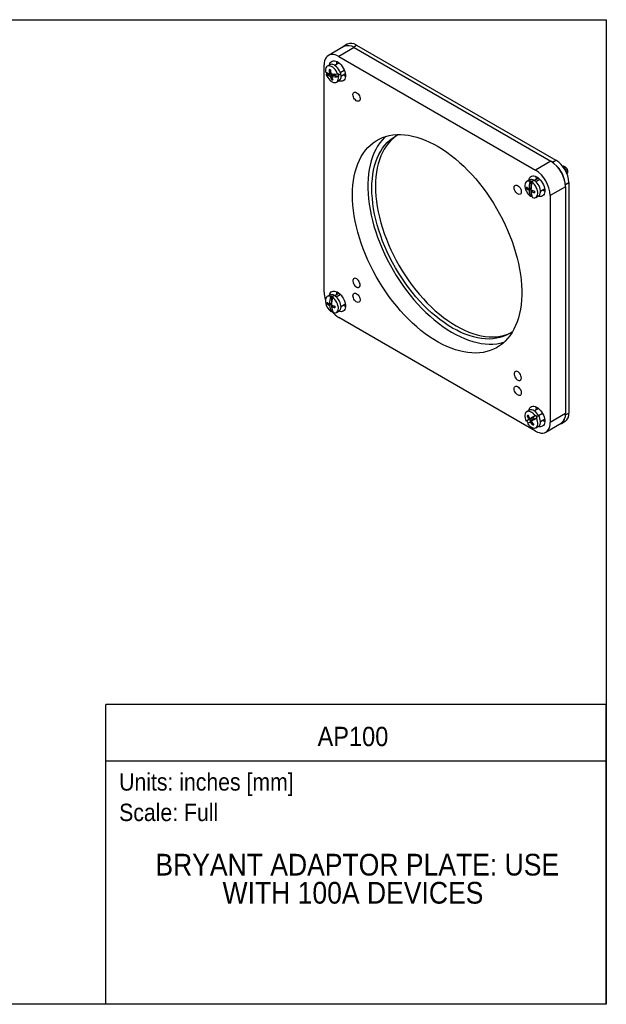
# Model space of a CAD drawing. Header units: inches. Extents: x 0 to 22, y 0 to 17.
# Tile 2 of 2: x 11.9 to 22, y 0 to 17. Entities that reach past the tile are written whole.
import ezdxf
from ezdxf.enums import TextEntityAlignment as Align

# ---------------------------------------------------------------- set-up
doc = ezdxf.new("R2010")
doc.units = ezdxf.units.IN
doc.header["$LTSCALE"] = 2
doc.header["$MEASUREMENT"] = 0
doc.linetypes.add('SLD-Solid', pattern=[0])
doc.layers.add('SLD-DEFPOINTS', color=7, linetype='Continuous')
doc.layers.add('TEXT', color=140, linetype='SLD-Solid', lineweight=25)
doc.styles.add('SLDTEXTSTYLE0', font='GOTHIC.TTF', dxfattribs={"width": 0.913})

# ---------------------------------------------------------------- blocks, each defined once
blk = doc.blocks.new('SW_NOTE_0')
at = {"layer": 'TEXT', "color": 0, "insert": (0, 0.383), "char_height": 0.3, "attachment_point": 1, "style": 'SLDTEXTSTYLE0'}
blk.add_mtext('Scale: Full', dxfattribs=at)
blk = doc.blocks.new('SW_NOTE_0_1')
at = {"layer": 'TEXT', "color": 0, "insert": (0, 0.383), "char_height": 0.3, "attachment_point": 1, "style": 'SLDTEXTSTYLE0'}
blk.add_mtext('Units: inches [mm]', dxfattribs=at)
blk = doc.blocks.new('Block1')
at = {"layer": 'TEXT'}
for p, q in [((22, 5.178), (13.358, 5.178)), ((13.358, 0), (13.358, 5.178)), ((22, 0), (22, 5.178)), ((13.358, 4.204), (22, 4.204)), ((22, 0), (13.358, 0))]:
    blk.add_line(p, q, dxfattribs=at)
for name, p in [('SW_NOTE_0_1', (13.59, 3.607)), ('SW_NOTE_0', (13.59, 3.081))]:
    blk.add_blockref(name, p, dxfattribs=at)
at = {"layer": 'TEXT', "color": 140, "style": 'SLDTEXTSTYLE0', "width": 0.913}
for tag, height, p in [('AUTOATTR0', 0.333, (17.015, 4.358)), ('AUTOATTR1_0', 0.375, (14.215, 2.111)), ('AUTOATTR1_1', 0.375, (15.375, 1.626))]:
    blk.add_attdef(tag, text='', height=height, dxfattribs=at).set_placement(p, align=Align.BOTTOM_LEFT)
blk = doc.blocks.new('Block2')
at = {"color": 7, "linetype": 'SLD-Solid', "lineweight": 18}
for p, q in [((22, 17), (0, 17)), ((22, 0), (22, 17)), ((22, 0), (0, 0))]:
    blk.add_line(p, q, dxfattribs=at)

msp = doc.modelspace()

# ---------------------------------------------------------------- linework, layer by layer
at = {"color": 7, "linetype": 'SLD-Solid'}
for p, q in [((0, 17), (22, 17)), ((22, 17), (22, 0)), ((22, 0), (0, 0))]:
    msp.add_line(p, q, dxfattribs=at)
for p, q in [((17.468, 16.536), (17.203, 16.382)), ((17.648, 16.518), (17.383, 16.365)), ((17.529, 16.577), (17.465, 16.54)), ((17.629, 16.528), (17.686, 16.561)), ((17.648, 16.518), (21.042, 14.558)), ((17.686, 16.561), (21.131, 14.572)), ((17.383, 16.365), (20.777, 14.405)), ((17.128, 12.298), (17.128, 16.218)), ((17.229, 16.223), (17.183, 16.196)), ((17.387, 16.253), (17.315, 16.211)), ((17.347, 16.267), (17.348, 16.278)), ((17.163, 16.054), (17.174, 16.06)), ((17.174, 16.06), (17.268, 16.044)), ((17.215, 16.138), (17.236, 16.127)), ((17.242, 16.081), (17.223, 16.07)), ((17.237, 16.057), (17.232, 16.075)), ((17.235, 16.025), (17.268, 16.044)), ((17.237, 16.057), (17.268, 16.064)), ((17.266, 16.052), (17.237, 16.057)), ((17.29, 16.04), (17.256, 16.021)), ((17.259, 15.965), (17.268, 15.989)), ((17.266, 16.052), (17.284, 16.062)), ((17.268, 16.044), (17.266, 16.052)), ((17.285, 16.062), (17.289, 16.049)), ((17.285, 16.038), (17.288, 16.046)), ((17.307, 16.059), (17.287, 16.048)), ((17.316, 16.043), (17.287, 16.048)), ((17.287, 16.048), (17.29, 16.04)), ((17.29, 16.04), (17.384, 16.024)), ((17.307, 16.059), (17.313, 16.058)), ((17.312, 16.062), (17.316, 16.043)), ((17.361, 16.063), (17.372, 16.069)), ((17.384, 16.024), (17.373, 16.018)), ((17.379, 16.046), (17.415, 16.067)), ((17.407, 16.089), (17.476, 16.128)), ((17.421, 16.027), (17.493, 16.069)), ((17.342, 15.921), (17.388, 15.947)), ((21.042, 14.558), (20.777, 14.405)), ((21.073, 14.538), (21.131, 14.572)), ((21.263, 14.473), (21.24, 14.476)), ((20.791, 14.279), (20.791, 14.29)), ((21.325, 14.33), (21.333, 14.351)), ((20.673, 14.235), (20.627, 14.208)), ((20.684, 14.21), (20.695, 14.217)), ((20.695, 14.217), (20.699, 14.099)), ((20.712, 14.209), (20.748, 14.229)), ((20.73, 14.198), (20.719, 14.192)), ((20.83, 14.265), (20.758, 14.223)), ((20.782, 14.204), (20.852, 14.245)), ((21.296, 14.117), (21.031, 13.964)), ((21.295, 14.154), (21.353, 14.188)), ((21.296, 14.117), (21.296, 10.198)), ((21.353, 14.188), (21.353, 10.209)), ((20.624, 14.085), (20.657, 14.085)), ((20.665, 14.08), (20.699, 14.099)), ((20.699, 14.073), (20.666, 14.054)), ((20.675, 14.086), (20.701, 14.086)), ((20.703, 13.955), (20.693, 13.949)), ((20.699, 14.099), (20.702, 14.097)), ((20.699, 14.073), (20.703, 13.955)), ((20.701, 14.072), (20.699, 14.073)), ((20.702, 14.035), (20.728, 14.05)), ((20.707, 14.038), (20.706, 14.059)), ((20.711, 14.04), (20.718, 14.054)), ((20.786, 13.933), (20.831, 13.959)), ((20.864, 14.039), (20.936, 14.081)), ((21.031, 13.964), (21.031, 10.045)), ((17.229, 12.246), (17.183, 12.22)), ((17.266, 12.222), (17.302, 12.242)), ((17.387, 12.276), (17.315, 12.234)), ((17.338, 12.217), (17.407, 12.257)), ((17.347, 12.29), (17.348, 12.302)), ((17.181, 12.094), (17.215, 12.095)), ((17.222, 12.091), (17.255, 12.11)), ((17.256, 12.084), (17.223, 12.064)), ((17.229, 12.096), (17.257, 12.097)), ((17.238, 12.223), (17.249, 12.229)), ((17.249, 12.229), (17.255, 12.11)), ((17.255, 12.11), (17.258, 12.109)), ((17.256, 12.084), (17.262, 11.965)), ((17.257, 12.083), (17.256, 12.084)), ((17.264, 12.05), (17.263, 12.071)), ((17.284, 12.211), (17.273, 12.205)), ((17.421, 12.051), (17.493, 12.092)), ((17.262, 11.965), (17.252, 11.959)), ((17.258, 12.046), (17.285, 12.062)), ((17.269, 12.053), (17.276, 12.065)), ((17.342, 11.944), (17.388, 11.971)), ((20.777, 9.898), (17.383, 11.857)), ((20.673, 10.258), (20.627, 10.232)), ((20.83, 10.288), (20.758, 10.246)), ((20.791, 10.302), (20.791, 10.314)), ((20.831, 10.167), (20.899, 10.206)), ((21.296, 10.176), (21.353, 10.209)), ((20.626, 10.075), (20.616, 10.069)), ((20.696, 10.117), (20.626, 10.075)), ((20.635, 10.163), (20.657, 10.155)), ((20.696, 10.117), (20.663, 10.098)), ((20.679, 10.107), (20.712, 10.126)), ((20.679, 10.096), (20.712, 10.115)), ((20.679, 10.096), (20.701, 10.109)), ((20.695, 10.069), (20.679, 10.096)), ((20.688, 10.055), (20.704, 10.064)), ((20.717, 10.081), (20.695, 10.069)), ((20.701, 10.109), (20.696, 10.117)), ((20.72, 10.12), (20.701, 10.109)), ((20.782, 10.168), (20.712, 10.126)), ((20.712, 10.126), (20.717, 10.119)), ((20.72, 10.12), (20.712, 10.115)), ((20.712, 10.115), (20.728, 10.088)), ((20.717, 10.119), (20.738, 10.131)), ((20.717, 10.119), (20.736, 10.13)), ((20.717, 10.081), (20.733, 10.091)), ((20.721, 10.074), (20.717, 10.081)), ((20.72, 10.12), (20.72, 10.12)), ((20.754, 10.104), (20.733, 10.091)), ((20.733, 10.091), (20.737, 10.084)), ((20.738, 10.131), (20.736, 10.13)), ((20.738, 10.131), (20.754, 10.104)), ((20.771, 10.162), (20.782, 10.168)), ((20.795, 10.147), (20.831, 10.168)), ((20.807, 10.125), (20.796, 10.119)), ((20.864, 10.063), (20.936, 10.104)), ((20.957, 9.88), (21.222, 10.033)), ((21.296, 10.198), (21.031, 10.045)), ((21.224, 10.029), (21.288, 10.066)), ((20.731, 9.998), (20.735, 10.022)), ((20.786, 9.956), (20.831, 9.983))]:
    msp.add_line(p, q)
at = {"flags": 128}
for points in [[(17.383, 16.365), (17.349, 16.381), (17.317, 16.393), (17.285, 16.398), (17.255, 16.399), (17.228, 16.393), (17.203, 16.382), (17.181, 16.366), (17.162, 16.345), (17.147, 16.319), (17.137, 16.289), (17.13, 16.255), (17.128, 16.218)], [(17.361, 16.063), (17.35, 16.09), (17.335, 16.116), (17.317, 16.14), (17.298, 16.161), (17.278, 16.178), (17.256, 16.192), (17.235, 16.2), (17.216, 16.204), (17.197, 16.202), (17.181, 16.195), (17.168, 16.184), (17.158, 16.168), (17.152, 16.148), (17.15, 16.125), (17.152, 16.099)], [(17.222, 16.219), (17.222, 16.219), (17.228, 16.242), (17.238, 16.261), (17.251, 16.275), (17.267, 16.286), (17.286, 16.291), (17.306, 16.291), (17.329, 16.286), (17.352, 16.276), (17.375, 16.261), (17.398, 16.242), (17.42, 16.22), (17.44, 16.194), (17.457, 16.166), (17.472, 16.137), (17.484, 16.107), (17.491, 16.077), (17.495, 16.048), (17.495, 16.021), (17.491, 15.996), (17.484, 15.975), (17.472, 15.958), (17.457, 15.946), (17.44, 15.938), (17.42, 15.936), (17.398, 15.938), (17.381, 15.943)], [(17.415, 16.067), (17.406, 16.093), (17.394, 16.12), (17.379, 16.145), (17.362, 16.168), (17.343, 16.189), (17.322, 16.206), (17.302, 16.218), (17.281, 16.227), (17.262, 16.23), (17.244, 16.228), (17.229, 16.223)], [(17.35, 16.232), (17.349, 16.239), (17.347, 16.267)], [(17.163, 16.054), (17.175, 16.027), (17.19, 16.001), (17.207, 15.977), (17.227, 15.956), (17.247, 15.938), (17.268, 15.925), (17.289, 15.917), (17.309, 15.913), (17.328, 15.915), (17.344, 15.922), (17.357, 15.933), (17.367, 15.949), (17.373, 15.969), (17.375, 15.992), (17.373, 16.018)], [(17.495, 16.022), (17.479, 16.031), (17.456, 16.048)], [(17.626, 15.707), (17.628, 15.723), (17.634, 15.737), (17.643, 15.746), (17.655, 15.75), (17.669, 15.75), (17.684, 15.744), (17.699, 15.734), (17.714, 15.72), (17.727, 15.703), (17.738, 15.684), (17.745, 15.664), (17.749, 15.644), (17.749, 15.626), (17.745, 15.611), (17.738, 15.6), (17.727, 15.593), (17.714, 15.591), (17.699, 15.594), (17.684, 15.602), (17.669, 15.614), (17.655, 15.63), (17.643, 15.648), (17.634, 15.668), (17.628, 15.688), (17.626, 15.707)], [(17.618, 13.975), (17.62, 14.06), (17.626, 14.143), (17.635, 14.223), (17.649, 14.3), (17.666, 14.374), (17.686, 14.445), (17.711, 14.512), (17.738, 14.576), (17.77, 14.636), (17.805, 14.692), (17.843, 14.745), (17.884, 14.792), (17.929, 14.836), (17.976, 14.875), (18.027, 14.91), (18.08, 14.939), (18.135, 14.965), (18.194, 14.985), (18.254, 15.001), (18.317, 15.011), (18.381, 15.017), (18.448, 15.018), (18.516, 15.014), (18.586, 15.005), (18.657, 14.991), (18.729, 14.972), (18.801, 14.949), (18.875, 14.921), (18.949, 14.888), (19.024, 14.85), (19.098, 14.808), (19.173, 14.762), (19.247, 14.711), (19.321, 14.656), (19.395, 14.598), (19.467, 14.535), (19.538, 14.469), (19.609, 14.399), (19.678, 14.326), (19.745, 14.25), (19.81, 14.171), (19.874, 14.089), (19.936, 14.005), (19.995, 13.919), (20.052, 13.83), (20.107, 13.74), (20.158, 13.648), (20.207, 13.554), (20.253, 13.46), (20.296, 13.364), (20.336, 13.269), (20.373, 13.172), (20.406, 13.076), (20.435, 12.98), (20.461, 12.884), (20.484, 12.789), (20.503, 12.694), (20.518, 12.601), (20.529, 12.509), (20.537, 12.419), (20.541, 12.331), (20.541, 12.245), (20.537, 12.161), (20.529, 12.079), (20.518, 12.001), (20.503, 11.925), (20.484, 11.853), (20.461, 11.783), (20.435, 11.718), (20.406, 11.656), (20.373, 11.598), (20.336, 11.544), (20.296, 11.494), (20.253, 11.448), (20.207, 11.406), (20.158, 11.37), (20.107, 11.337), (20.052, 11.31), (19.995, 11.287), (19.936, 11.269), (19.874, 11.256), (19.81, 11.248), (19.745, 11.244), (19.678, 11.246), (19.609, 11.253), (19.538, 11.264), (19.467, 11.28), (19.395, 11.301), (19.321, 11.327), (19.247, 11.358), (19.173, 11.393), (19.098, 11.433), (19.024, 11.477), (18.949, 11.526), (18.875, 11.578), (18.801, 11.635), (18.729, 11.696), (18.657, 11.76), (18.586, 11.828), (18.516, 11.899), (18.448, 11.974), (18.381, 12.052), (18.317, 12.132), (18.254, 12.215), (18.194, 12.301), (18.135, 12.388), (18.08, 12.478), (18.027, 12.569), (17.976, 12.662), (17.929, 12.755), (17.884, 12.85), (17.843, 12.946), (17.805, 13.042), (17.77, 13.139), (17.738, 13.235), (17.711, 13.331), (17.686, 13.426), (17.666, 13.521), (17.649, 13.615), (17.635, 13.708), (17.626, 13.799), (17.62, 13.888), (17.618, 13.975)], [(18.187, 14.983), (18.171, 14.968), (18.128, 14.922), (18.089, 14.872), (18.052, 14.818), (18.019, 14.76), (17.989, 14.698), (17.963, 14.632), (17.941, 14.563), (17.922, 14.49), (17.907, 14.415), (17.895, 14.336), (17.888, 14.255), (17.884, 14.171), (17.884, 14.085), (17.888, 13.996), (17.895, 13.906), (17.907, 13.815), (17.922, 13.721), (17.941, 13.627), (17.963, 13.532), (17.989, 13.436), (18.019, 13.34), (18.052, 13.243), (18.089, 13.147), (18.128, 13.051), (18.171, 12.956), (18.217, 12.861), (18.266, 12.768), (18.318, 12.676), (18.372, 12.586), (18.429, 12.497), (18.489, 12.411), (18.55, 12.326), (18.614, 12.245), (18.68, 12.166), (18.747, 12.089), (18.816, 12.016), (18.886, 11.947), (18.958, 11.88), (19.03, 11.818), (19.103, 11.759), (19.177, 11.704), (19.252, 11.654), (19.326, 11.607), (19.401, 11.565), (19.475, 11.528), (19.55, 11.495), (19.623, 11.467), (19.696, 11.443), (19.768, 11.425), (19.839, 11.411), (19.908, 11.402), (19.977, 11.398), (20.043, 11.399), (20.108, 11.404), (20.17, 11.415), (20.231, 11.431), (20.237, 11.432)], [(20.382, 11.614), (20.379, 11.612), (20.329, 11.58), (20.276, 11.552), (20.221, 11.53), (20.163, 11.512), (20.103, 11.499), (20.041, 11.491), (19.977, 11.487), (19.911, 11.489), (19.844, 11.496), (19.775, 11.507), (19.705, 11.524), (19.634, 11.545), (19.563, 11.571), (19.49, 11.602), (19.418, 11.637), (19.345, 11.677), (19.272, 11.721), (19.199, 11.77), (19.127, 11.822), (19.055, 11.879), (18.985, 11.94), (18.915, 12.004), (18.846, 12.072), (18.779, 12.143), (18.713, 12.217), (18.649, 12.294), (18.587, 12.374), (18.527, 12.456), (18.469, 12.541), (18.413, 12.628), (18.361, 12.716), (18.31, 12.806), (18.263, 12.897), (18.219, 12.99), (18.177, 13.083), (18.139, 13.177), (18.105, 13.271), (18.073, 13.365), (18.045, 13.459), (18.021, 13.552), (18, 13.645), (17.983, 13.736), (17.97, 13.827), (17.961, 13.915), (17.955, 14.003), (17.953, 14.088), (17.955, 14.171), (17.961, 14.252), (17.97, 14.329), (17.983, 14.405), (18, 14.477), (18.021, 14.545), (18.045, 14.611), (18.073, 14.672), (18.105, 14.73), (18.139, 14.784), (18.177, 14.834), (18.219, 14.879), (18.263, 14.92), (18.31, 14.957), (18.361, 14.989), (18.413, 15.017), (18.417, 15.018)], [(18.393, 15.007), (18.374, 14.994), (18.327, 14.957), (18.282, 14.916), (18.241, 14.87), (18.203, 14.821), (18.168, 14.767), (18.137, 14.709), (18.109, 14.647), (18.085, 14.582), (18.064, 14.513), (18.047, 14.441), (18.034, 14.366), (18.024, 14.288), (18.018, 14.208), (18.017, 14.125), (18.018, 14.039), (18.024, 13.952), (18.034, 13.863), (18.047, 13.773), (18.064, 13.681), (18.085, 13.589), (18.109, 13.495), (18.137, 13.401), (18.168, 13.307), (18.203, 13.213), (18.241, 13.12), (18.282, 13.026), (18.327, 12.934), (18.374, 12.843), (18.424, 12.753), (18.477, 12.664), (18.533, 12.578), (18.59, 12.493), (18.65, 12.411), (18.713, 12.331), (18.777, 12.254), (18.842, 12.18), (18.91, 12.108), (18.978, 12.041), (19.048, 11.976), (19.119, 11.916), (19.191, 11.859), (19.263, 11.807), (19.336, 11.758), (19.408, 11.714), (19.481, 11.674), (19.554, 11.639), (19.626, 11.608), (19.698, 11.582), (19.769, 11.561), (19.839, 11.544), (19.907, 11.533), (19.975, 11.526), (20.04, 11.524), (20.104, 11.527), (20.167, 11.535), (20.227, 11.548), (20.284, 11.566), (20.34, 11.589), (20.36, 11.599)], [(20.666, 14.231), (20.666, 14.231), (20.671, 14.254), (20.681, 14.273), (20.694, 14.288), (20.71, 14.298), (20.729, 14.303), (20.75, 14.303), (20.772, 14.298), (20.796, 14.288), (20.819, 14.273), (20.842, 14.255), (20.864, 14.232), (20.883, 14.206), (20.901, 14.178), (20.916, 14.149), (20.927, 14.119), (20.935, 14.089), (20.939, 14.06), (20.939, 14.033), (20.935, 14.008), (20.927, 13.987), (20.916, 13.97), (20.901, 13.958), (20.883, 13.95), (20.864, 13.948), (20.842, 13.95), (20.825, 13.955)], [(20.41, 14.099), (20.412, 14.116), (20.417, 14.129), (20.427, 14.139), (20.438, 14.143), (20.453, 14.143), (20.468, 14.137), (20.483, 14.127), (20.498, 14.113), (20.511, 14.096), (20.522, 14.077), (20.529, 14.057), (20.533, 14.037), (20.533, 14.019), (20.529, 14.004), (20.522, 13.993), (20.511, 13.986), (20.498, 13.984), (20.483, 13.987), (20.468, 13.995), (20.453, 14.007), (20.438, 14.023), (20.427, 14.041), (20.417, 14.061), (20.412, 14.081), (20.41, 14.099)], [(20.684, 14.21), (20.664, 14.215), (20.645, 14.215), (20.628, 14.209), (20.615, 14.199), (20.604, 14.184), (20.597, 14.165), (20.594, 14.142), (20.595, 14.118), (20.599, 14.091), (20.608, 14.064), (20.62, 14.037), (20.635, 14.011), (20.653, 13.987), (20.672, 13.966), (20.693, 13.949)], [(20.728, 13.93), (20.748, 13.926), (20.767, 13.926), (20.784, 13.932), (20.797, 13.942), (20.808, 13.957), (20.815, 13.976), (20.818, 13.998), (20.817, 14.023), (20.813, 14.05), (20.804, 14.077), (20.792, 14.104), (20.777, 14.13), (20.76, 14.154), (20.74, 14.175), (20.719, 14.192)], [(20.831, 13.959), (20.844, 13.97), (20.854, 13.984), (20.861, 14.003), (20.864, 14.025), (20.863, 14.05), (20.859, 14.076), (20.851, 14.102), (20.839, 14.129), (20.824, 14.154), (20.807, 14.178), (20.789, 14.199), (20.768, 14.216), (20.748, 14.229)], [(20.794, 14.244), (20.793, 14.251), (20.791, 14.279)], [(20.939, 14.034), (20.923, 14.043), (20.9, 14.06)], [(17.75, 12.42), (17.748, 12.439), (17.742, 12.459), (17.733, 12.479), (17.721, 12.497), (17.707, 12.513), (17.692, 12.525), (17.676, 12.533), (17.661, 12.536), (17.648, 12.534), (17.638, 12.527), (17.63, 12.516), (17.626, 12.5), (17.626, 12.483), (17.63, 12.463), (17.638, 12.443), (17.648, 12.424), (17.661, 12.407), (17.676, 12.393), (17.692, 12.383), (17.707, 12.377), (17.721, 12.377), (17.733, 12.381), (17.742, 12.39), (17.748, 12.404), (17.75, 12.42)], [(17.222, 12.242), (17.222, 12.242), (17.228, 12.265), (17.238, 12.284), (17.251, 12.299), (17.267, 12.309), (17.286, 12.314), (17.306, 12.314), (17.329, 12.309), (17.352, 12.299), (17.375, 12.285), (17.398, 12.266), (17.42, 12.243), (17.44, 12.218), (17.457, 12.19), (17.472, 12.16), (17.484, 12.13), (17.491, 12.1), (17.495, 12.071), (17.495, 12.044), (17.491, 12.02), (17.484, 11.999), (17.472, 11.982), (17.457, 11.969), (17.44, 11.962), (17.42, 11.959), (17.398, 11.961), (17.381, 11.967)], [(17.388, 11.971), (17.389, 11.971), (17.402, 11.983), (17.412, 11.998), (17.418, 12.017), (17.421, 12.039), (17.419, 12.064), (17.414, 12.09), (17.406, 12.117), (17.394, 12.143), (17.379, 12.169), (17.362, 12.192), (17.343, 12.212), (17.322, 12.229), (17.302, 12.242)], [(17.35, 12.255), (17.349, 12.262), (17.347, 12.29)], [(17.626, 12.235), (17.628, 12.251), (17.634, 12.265), (17.643, 12.274), (17.655, 12.278), (17.669, 12.278), (17.684, 12.272), (17.699, 12.262), (17.714, 12.248), (17.727, 12.231), (17.738, 12.212), (17.745, 12.192), (17.749, 12.172), (17.749, 12.154), (17.745, 12.139), (17.738, 12.128), (17.727, 12.121), (17.714, 12.119), (17.699, 12.122), (17.684, 12.13), (17.669, 12.142), (17.655, 12.158), (17.643, 12.176), (17.634, 12.196), (17.628, 12.216), (17.626, 12.235)], [(17.238, 12.223), (17.218, 12.227), (17.199, 12.226), (17.183, 12.22), (17.17, 12.209), (17.159, 12.193), (17.153, 12.174), (17.15, 12.151), (17.151, 12.126), (17.157, 12.099), (17.166, 12.072), (17.178, 12.045), (17.193, 12.019), (17.211, 11.996), (17.231, 11.976), (17.252, 11.959)], [(17.287, 11.941), (17.307, 11.937), (17.325, 11.938), (17.342, 11.944), (17.355, 11.955), (17.366, 11.971), (17.372, 11.99), (17.375, 12.013), (17.374, 12.038), (17.368, 12.064), (17.359, 12.092), (17.347, 12.119), (17.332, 12.144), (17.314, 12.168), (17.294, 12.188), (17.273, 12.205)], [(17.495, 12.046), (17.479, 12.055), (17.456, 12.071)], [(20.534, 10.813), (20.532, 10.832), (20.526, 10.852), (20.517, 10.872), (20.505, 10.89), (20.491, 10.906), (20.476, 10.918), (20.46, 10.926), (20.445, 10.929), (20.432, 10.927), (20.422, 10.92), (20.414, 10.908), (20.41, 10.893), (20.41, 10.875), (20.414, 10.856), (20.422, 10.836), (20.432, 10.817), (20.445, 10.8), (20.46, 10.785), (20.476, 10.775), (20.491, 10.77), (20.505, 10.77), (20.517, 10.774), (20.526, 10.783), (20.532, 10.797), (20.534, 10.813)], [(20.41, 10.627), (20.412, 10.644), (20.417, 10.657), (20.427, 10.667), (20.438, 10.671), (20.453, 10.671), (20.468, 10.665), (20.483, 10.655), (20.498, 10.641), (20.511, 10.624), (20.522, 10.605), (20.529, 10.585), (20.533, 10.565), (20.533, 10.547), (20.529, 10.532), (20.522, 10.521), (20.511, 10.514), (20.498, 10.512), (20.483, 10.515), (20.468, 10.523), (20.453, 10.535), (20.438, 10.551), (20.427, 10.569), (20.417, 10.589), (20.412, 10.609), (20.41, 10.627)], [(20.771, 10.162), (20.753, 10.185), (20.733, 10.204), (20.712, 10.22), (20.691, 10.231), (20.67, 10.238), (20.651, 10.239), (20.634, 10.235), (20.619, 10.226), (20.607, 10.213), (20.599, 10.195), (20.594, 10.174), (20.594, 10.15), (20.597, 10.123), (20.605, 10.096), (20.616, 10.069)], [(20.666, 10.254), (20.666, 10.254), (20.671, 10.277), (20.681, 10.296), (20.694, 10.311), (20.71, 10.321), (20.729, 10.326), (20.75, 10.326), (20.772, 10.321), (20.796, 10.311), (20.819, 10.297), (20.842, 10.278), (20.864, 10.255), (20.883, 10.23), (20.901, 10.202), (20.916, 10.172), (20.927, 10.142), (20.935, 10.112), (20.939, 10.083), (20.939, 10.056), (20.935, 10.032), (20.927, 10.011), (20.916, 9.994), (20.901, 9.981), (20.883, 9.974), (20.864, 9.971), (20.842, 9.973), (20.825, 9.979)], [(20.831, 10.168), (20.815, 10.192), (20.797, 10.214), (20.777, 10.233), (20.756, 10.248), (20.736, 10.258), (20.715, 10.264), (20.696, 10.265), (20.679, 10.262), (20.673, 10.258)], [(20.794, 10.267), (20.793, 10.274), (20.791, 10.302)], [(20.641, 10.026), (20.659, 10.003), (20.679, 9.983), (20.7, 9.968), (20.721, 9.957), (20.742, 9.95), (20.761, 9.949), (20.778, 9.953), (20.793, 9.962), (20.805, 9.975), (20.813, 9.993), (20.818, 10.014), (20.818, 10.038), (20.815, 10.064), (20.807, 10.092), (20.796, 10.119)], [(20.777, 9.898), (20.81, 9.881), (20.843, 9.87), (20.874, 9.864), (20.904, 9.864), (20.932, 9.869), (20.957, 9.88), (20.979, 9.896), (20.997, 9.918), (21.012, 9.944), (21.023, 9.974), (21.029, 10.008), (21.031, 10.045)], [(20.831, 9.983), (20.839, 9.988), (20.851, 10.001), (20.859, 10.019), (20.863, 10.039), (20.864, 10.063), (20.861, 10.088), (20.854, 10.115), (20.844, 10.141), (20.831, 10.168)], [(20.939, 10.058), (20.923, 10.067), (20.9, 10.083)]]:
    msp.add_lwpolyline(points, dxfattribs=at)
for centre, radius, start, end in [((17.525, 16.437), 0.118, 75.1651, 135.5641), ((17.542, 16.37), 0.182, 54.5328, 114.1568), ((17.594, 16.432), 0.159, 54.5328, 114.1568), ((17.251, 16.239), 0.172, 234.6745, 260.7236), ((17.263, 16.194), 0.172, 234.6745, 260.7236), ((17.394, 16.141), 0.234, 192.592, 200.2968), ((17.11, 15.473), 0.674, 79.2322, 81.0758), ((17.701, 16.166), 0.487, 183.2966, 191.4068), ((17.611, 16.143), 0.394, 197.4047, 206.7444), ((17.722, 16.163), 0.487, 183.2966, 191.4068), ((17.32, 16.648), 0.586, 262.6592, 274.0842), ((17.633, 16.139), 0.394, 197.4047, 206.7444), ((17.331, 16.602), 0.586, 262.6592, 274.0842), ((17.147, 15.986), 0.24, 14.5106, 20.2358), ((17.178, 15.994), 0.208, 8.2445, 14.5346), ((17.318, 16.025), 0.105, 311.7629, 23.0607), ((17.297, 16.122), 0.162, 256.306, 264.0019), ((20.744, 14.092), 0.553, 2.6055, 57.3945), ((20.871, 14.166), 0.483, 2.6055, 57.3945), ((20.774, 14.11), 0.52, 13.9131, 46.0869), ((21.162, 14.334), 0.159, 0.9607, 59.2011), ((21.234, 14.375), 0.102, 346.4536, 73.541), ((20.479, 13.939), 0.553, 2.6055, 57.3945), ((20.811, 14.323), 0.284, 228.4291, 239.0151), ((20.86, 14.106), 0.237, 178.6578, 185.1001), ((21.165, 14.075), 0.5, 164.2594, 179.4019), ((20.705, 14.168), 0.0743, 55.3654, 116.318), ((20.653, 14.099), 0.124, 61.7701, 70.6417), ((21.2, 14.056), 0.5, 164.2594, 179.4019), ((20.637, 14.069), 0.159, 54.2719, 61.8075), ((20.812, 14.297), 0.284, 228.4291, 239.0151), ((20.94, 14.067), 0.274, 182.8853, 205.5334), ((20.895, 14.481), 0.462, 245.1231, 252.7647), ((20.975, 14.049), 0.274, 182.8853, 205.5334), ((20.896, 14.454), 0.462, 245.1231, 252.7647), ((20.795, 14.083), 0.157, 234.2398, 242.1891), ((33.5, 14.444), 12.748, 181.8191, 181.9388), ((17.583, 12.306), 0.455, 180.9548, 198.2848), ((17.261, 12.177), 0.076, 58.1063, 115.3336), ((17.36, 12.332), 0.278, 229.5348, 240.1916), ((17.421, 12.12), 0.242, 179.7455, 186.1186), ((17.361, 12.305), 0.278, 229.5348, 240.1916), ((17.721, 12.095), 0.499, 165.2252, 180.4774), ((17.212, 12.115), 0.12, 62.9261, 72.0192), ((17.756, 12.078), 0.499, 165.2252, 180.4774), ((17.443, 12.497), 0.462, 246.2841, 253.8656), ((17.196, 12.085), 0.154, 55.2638, 62.9639), ((17.503, 12.084), 0.281, 183.9874, 206.3907), ((17.539, 12.066), 0.281, 183.9874, 206.3907), ((17.444, 12.47), 0.462, 246.2841, 253.8656), ((17.623, 12.256), 0.465, 218.8439, 238.9282), ((17.349, 12.09), 0.152, 235.2315, 243.3019), ((25.746, 12.471), 8.442, 182.8407, 183.0233), ((21.204, 10.19), 0.15, 303.9367, 7.3755), ((22.263, 7.403), 3.134, 120.7057, 121.7183), ((20.874, 10.191), 0.274, 205.0385, 215.5071), ((20.724, 10.031), 0.159, 117.5008, 124.1463), ((21.091, 10.319), 0.482, 198.9026, 207.3575), ((22.288, 7.36), 3.134, 120.7057, 121.7183), ((21.107, 10.329), 0.482, 198.9026, 207.3575), ((32.808, -10.278), 23.721, 120.4935, 120.7531), ((21.093, 10.319), 0.484, 213.1895, 221.6244), ((32.833, -10.321), 23.721, 120.4935, 120.7531), ((21.109, 10.329), 0.484, 213.1895, 221.6244), ((20.56, 10.01), 0.273, 30.263, 35.5155), ((20.559, 10.009), 0.274, 25.0369, 30.2802), ((21.165, 10.132), 0.118, 284.4326, 344.8428), ((21.115, 10.181), 0.182, 305.8415, 5.4707), ((20.656, 10.143), 0.163, 297.578, 304.0691)]:
    msp.add_arc(centre, radius, start, end)

# ---------------------------------------------------------------- block references
at = {"layer": 'SLD-DEFPOINTS'}
msp.add_blockref('Block2', (0, 0), dxfattribs=at)
ref = msp.add_blockref('Block1', (0, 0), dxfattribs=at)
ref.add_attrib('AUTOATTR0', 'AP100', dxfattribs={"layer": 'TEXT', "height": 0.3333, "style": 'SLDTEXTSTYLE0', "width": 0.913}).set_placement((17.015, 4.358), align=Align.BOTTOM_LEFT)
ref.add_attrib('AUTOATTR1_0', 'BRYANT ADAPTOR PLATE: USE ', dxfattribs={"layer": 'TEXT', "height": 0.375, "style": 'SLDTEXTSTYLE0', "width": 0.913}).set_placement((14.215, 2.111), align=Align.BOTTOM_LEFT)
ref.add_attrib('AUTOATTR1_1', 'WITH 100A DEVICES', dxfattribs={"layer": 'TEXT', "height": 0.375, "style": 'SLDTEXTSTYLE0', "width": 0.913}).set_placement((15.375, 1.626), align=Align.BOTTOM_LEFT)

doc.saveas('drawing.dxf')
